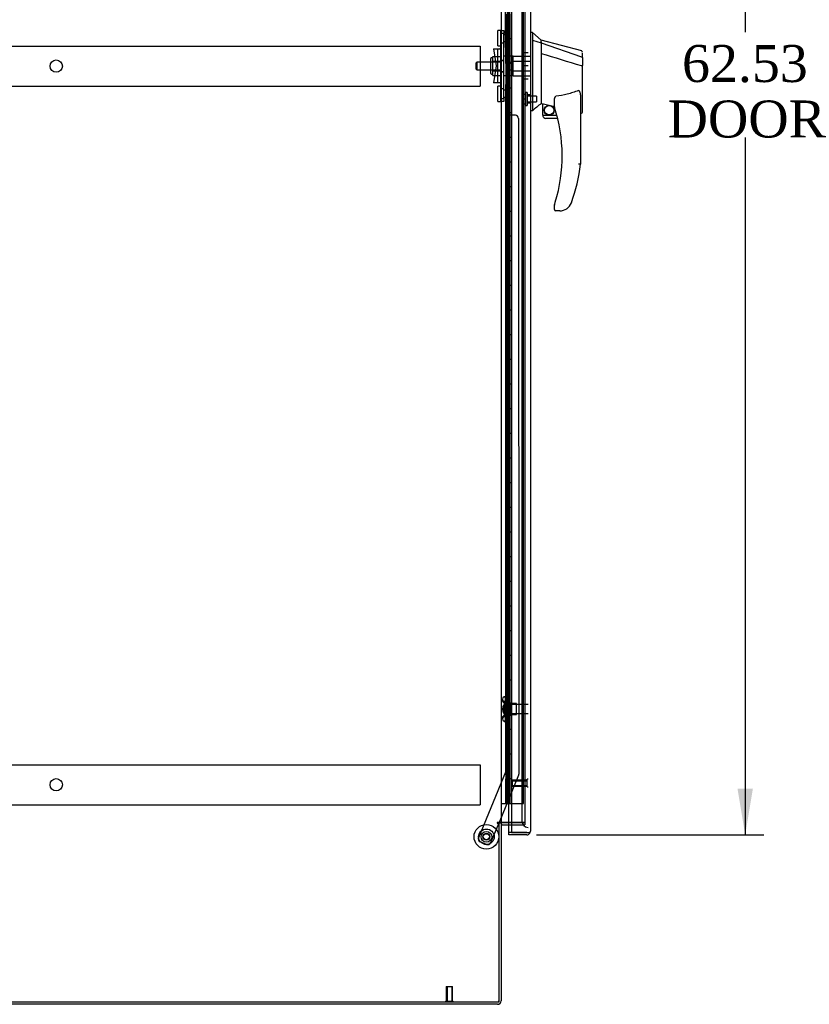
# Model space of a CAD drawing. Header units: inches. Extents: x 1 to 359, y -2 to 239.
# Tile 4 of 18: x 33 to 65, y 82 to 122. Entities that reach past the tile are written whole.
import ezdxf
from ezdxf.enums import TextEntityAlignment as Align
from ezdxf.lldxf.tags import DXFTag

# ---------------------------------------------------------------- set-up
doc = ezdxf.new("R2010")
doc.units = ezdxf.units.IN
doc.header["$MEASUREMENT"] = 0
for name, color, linetype in [('COM53964-5', 7, 'Continuous'), ('COM54746-60', 7, 'Continuous'), ('COM70220', 7, 'Continuous'), ('COM70838', 7, 'Continuous'), ('COM70839-3', 7, 'Continuous'), ('COM71197-3', 7, 'Continuous'), ('COM71198-6', 7, 'Continuous'), ('COM71199-4', 7, 'Continuous'), ('Default', 7, 'Continuous'), ('HAN13068', 7, 'Continuous'), ('HAN13068_NUT', 7, 'Continuous'), ('HAN13068_SCREW', 7, 'Continuous'), ('HAN_NUT', 7, 'Continuous'), ('NTS18147', 7, 'Continuous'), ('ROL87452', 7, 'Continuous'), ('RVT17786', 7, 'Continuous'), ('RVT19000', 7, 'Continuous'), ('SPC87322', 7, 'Continuous'), ('STD26122', 7, 'Continuous'), ('STD26258', 7, 'Continuous'), ('WAF25376', 7, 'Continuous'), ('WAM30038', 7, 'Continuous')]:
    doc.layers.add(name, color=color, linetype=linetype)
doc.styles.add('SEACAD_Times_New_Roman', font='times.ttf')
tags = doc.linetypes.add('HIDDEN2', pattern=[0.1875, 0.125, -0.0625]).pattern_tags.tags
tags[6:7] = [DXFTag(74, 4), DXFTag(75, 0), DXFTag(340, '0'), DXFTag(46, 0.0), DXFTag(50, 0.0), DXFTag(44, 0.0), DXFTag(45, 0.0)]
tags[4:5] = [DXFTag(74, 4), DXFTag(75, 0), DXFTag(340, '0'), DXFTag(46, 0.0), DXFTag(50, 0.0), DXFTag(44, 0.0), DXFTag(45, 0.0)]
doc.dimstyles.new('HAMMOND_(STH_-_300x200)', dxfattribs={"dimtxt": 1.5, "dimasz": 1.875, "dimexe": 0.75, "dimexo": 0.75, "dimgap": 0.375, "dimtad": 0, "dimtih": 1, "dimtoh": 1, "dimzin": 0, "dimdsep": 46, "dimtxsty": 'SEACAD_Times_New_Roman', "dimblk1": '_SE_FILLED', "dimblk2": '_SE_FILLED', "dimsah": 1, "dimcen": 0.75, "dimadec": 0, "dimazin": 0, "dimtfac": 0.8, "dimtofl": 0, "dimtmove": 0, "dimatfit": 3, "dimfxl": 1, "dimtolj": 1, "dimtzin": 0, "dimarcsym": 0})

# ---------------------------------------------------------------- blocks, each defined once
blk = doc.blocks.new('SE4')
at = {"layer": 'COM53964-5', "color": 7, "linetype": 'HIDDEN2'}
for p, q in [((17.61, 121.248), (51.985, 121.248)), ((51.985, 121.248), (51.985, 121.11)), ((51.985, 121.11), (51.985, 119.761)), ((51.985, 119.761), (51.985, 119.623)), ((17.61, 119.623), (51.985, 119.623)), ((17.61, 92.118), (51.985, 92.118)), ((51.985, 92.118), (51.985, 91.98)), ((51.985, 91.98), (51.985, 90.631)), ((51.985, 90.631), (51.985, 90.493)), ((17.61, 90.493), (51.985, 90.493))]:
    blk.add_line(p, q, dxfattribs=at)
for centre in [(34.798, 120.436), (34.798, 91.306)]:
    blk.add_circle(centre, 0.25, dxfattribs=at)
at = {"layer": 'COM54746-60', "color": 7, "linetype": 'HIDDEN2'}
for p, q in [((53.076, 150.543), (53.076, 90.543)), ((53.176, 90.543), (53.176, 150.543)), ((53.73, 90.543), (53.73, 150.543)), ((53.039, 121.543), (53.009, 121.543)), ((53.009, 121.543), (53.009, 120.543)), ((53.039, 120.543), (53.009, 120.543)), ((53.039, 119.543), (53.009, 119.543)), ((53.009, 119.543), (53.009, 118.543)), ((53.039, 118.543), (53.009, 118.543)), ((53.039, 117.543), (53.009, 117.543)), ((53.009, 117.543), (53.009, 116.543)), ((53.039, 116.543), (53.009, 116.543)), ((53.039, 115.543), (53.009, 115.543)), ((53.009, 115.543), (53.009, 114.543)), ((53.039, 114.543), (53.009, 114.543)), ((53.039, 113.543), (53.009, 113.543)), ((53.009, 113.543), (53.009, 112.543)), ((53.039, 112.543), (53.009, 112.543)), ((53.039, 111.543), (53.009, 111.543)), ((53.009, 111.543), (53.009, 110.543)), ((53.039, 110.543), (53.009, 110.543)), ((53.039, 109.543), (53.009, 109.543)), ((53.009, 109.543), (53.009, 108.543)), ((53.039, 108.543), (53.009, 108.543)), ((53.039, 107.543), (53.009, 107.543)), ((53.009, 107.543), (53.009, 106.543)), ((53.039, 106.543), (53.009, 106.543)), ((53.039, 105.543), (53.009, 105.543)), ((53.009, 105.543), (53.009, 104.543)), ((53.039, 104.543), (53.009, 104.543)), ((53.039, 103.543), (53.009, 103.543)), ((53.009, 103.543), (53.009, 102.543)), ((53.039, 102.543), (53.009, 102.543)), ((53.039, 101.543), (53.009, 101.543)), ((53.009, 101.543), (53.009, 100.543)), ((53.039, 100.543), (53.009, 100.543)), ((53.039, 99.543), (53.009, 99.543)), ((53.009, 99.543), (53.009, 98.543)), ((53.039, 98.543), (53.009, 98.543)), ((53.039, 97.543), (53.009, 97.543)), ((53.009, 97.543), (53.009, 96.543)), ((53.039, 96.543), (53.009, 96.543)), ((53.039, 95.543), (53.009, 95.543)), ((53.009, 95.543), (53.009, 94.543)), ((53.039, 94.543), (53.009, 94.543)), ((53.039, 93.543), (53.009, 93.543)), ((53.009, 93.543), (53.009, 92.543)), ((53.039, 92.543), (53.009, 92.543)), ((53.039, 91.543), (53.009, 91.543)), ((53.009, 91.543), (53.009, 90.543)), ((53.245, 90.543), (53.73, 90.543))]:
    blk.add_line(p, q, dxfattribs=at)
at = {"layer": 'COM54746-60', "color": 7, "linetype": 'Continuous'}
for p, q in [((53.039, 121.543), (53.039, 122.543)), ((53.243, 121.543), (53.243, 122.543)), ((53.243, 121.543), (53.039, 121.543)), ((53.243, 121.543), (53.039, 121.543)), ((53.039, 120.543), (53.039, 121.543)), ((53.243, 120.543), (53.243, 121.543)), ((53.243, 120.543), (53.039, 120.543)), ((53.243, 120.543), (53.039, 120.543)), ((53.039, 119.543), (53.039, 120.543)), ((53.243, 119.543), (53.243, 120.543)), ((53.243, 119.543), (53.039, 119.543)), ((53.243, 119.543), (53.039, 119.543)), ((53.039, 118.543), (53.039, 119.543)), ((53.243, 118.543), (53.243, 119.543)), ((53.243, 118.543), (53.039, 118.543)), ((53.243, 118.543), (53.039, 118.543)), ((53.039, 117.543), (53.039, 118.543)), ((53.243, 117.543), (53.243, 118.543)), ((53.243, 117.543), (53.039, 117.543)), ((53.243, 117.543), (53.039, 117.543)), ((53.039, 116.543), (53.039, 117.543)), ((53.243, 116.543), (53.243, 117.543)), ((53.243, 116.543), (53.039, 116.543)), ((53.243, 116.543), (53.039, 116.543)), ((53.039, 115.543), (53.039, 116.543)), ((53.243, 115.543), (53.243, 116.543)), ((53.243, 115.543), (53.039, 115.543)), ((53.243, 115.543), (53.039, 115.543)), ((53.039, 114.543), (53.039, 115.543)), ((53.243, 114.543), (53.243, 115.543)), ((53.243, 114.543), (53.039, 114.543)), ((53.243, 114.543), (53.039, 114.543)), ((53.039, 113.543), (53.039, 114.543)), ((53.243, 113.543), (53.243, 114.543)), ((53.243, 113.543), (53.039, 113.543)), ((53.243, 113.543), (53.039, 113.543)), ((53.039, 112.543), (53.039, 113.543)), ((53.243, 112.543), (53.243, 113.543)), ((53.243, 112.543), (53.039, 112.543)), ((53.243, 112.543), (53.039, 112.543)), ((53.039, 111.543), (53.039, 112.543)), ((53.243, 111.543), (53.243, 112.543)), ((53.243, 111.543), (53.039, 111.543)), ((53.243, 111.543), (53.039, 111.543)), ((53.039, 110.543), (53.039, 111.543)), ((53.243, 110.543), (53.243, 111.543)), ((53.243, 110.543), (53.039, 110.543)), ((53.243, 110.543), (53.039, 110.543)), ((53.039, 109.543), (53.039, 110.543)), ((53.243, 109.543), (53.243, 110.543)), ((53.243, 109.543), (53.039, 109.543)), ((53.243, 109.543), (53.039, 109.543)), ((53.039, 108.543), (53.039, 109.543)), ((53.243, 108.543), (53.243, 109.543)), ((53.243, 108.543), (53.039, 108.543)), ((53.243, 108.543), (53.039, 108.543)), ((53.039, 107.543), (53.039, 108.543)), ((53.243, 107.543), (53.243, 108.543)), ((53.243, 107.543), (53.039, 107.543)), ((53.243, 107.543), (53.039, 107.543)), ((53.039, 106.543), (53.039, 107.543)), ((53.243, 106.543), (53.243, 107.543)), ((53.243, 106.543), (53.039, 106.543)), ((53.243, 106.543), (53.039, 106.543)), ((53.039, 105.543), (53.039, 106.543)), ((53.243, 105.543), (53.243, 106.543)), ((53.243, 105.543), (53.039, 105.543)), ((53.243, 105.543), (53.039, 105.543)), ((53.039, 104.543), (53.039, 105.543)), ((53.243, 104.543), (53.243, 105.543)), ((53.243, 104.543), (53.039, 104.543)), ((53.243, 104.543), (53.039, 104.543)), ((53.039, 103.543), (53.039, 104.543)), ((53.243, 103.543), (53.243, 104.543)), ((53.243, 103.543), (53.039, 103.543)), ((53.243, 103.543), (53.039, 103.543)), ((53.039, 102.543), (53.039, 103.543)), ((53.243, 102.543), (53.243, 103.543)), ((53.243, 102.543), (53.039, 102.543)), ((53.243, 102.543), (53.039, 102.543)), ((53.039, 101.543), (53.039, 102.543)), ((53.243, 101.543), (53.243, 102.543)), ((53.243, 101.543), (53.039, 101.543)), ((53.243, 101.543), (53.039, 101.543)), ((53.039, 100.543), (53.039, 101.543)), ((53.243, 100.543), (53.243, 101.543)), ((53.243, 100.543), (53.039, 100.543)), ((53.243, 100.543), (53.039, 100.543)), ((53.039, 99.543), (53.039, 100.543)), ((53.243, 99.543), (53.243, 100.543)), ((53.243, 99.543), (53.039, 99.543)), ((53.243, 99.543), (53.039, 99.543)), ((53.039, 98.543), (53.039, 99.543)), ((53.243, 98.543), (53.243, 99.543)), ((53.243, 98.543), (53.039, 98.543)), ((53.243, 98.543), (53.039, 98.543)), ((53.039, 97.543), (53.039, 98.543)), ((53.243, 97.543), (53.243, 98.543)), ((53.243, 97.543), (53.039, 97.543)), ((53.243, 97.543), (53.039, 97.543)), ((53.039, 96.543), (53.039, 97.543)), ((53.243, 96.543), (53.243, 97.543)), ((53.243, 96.543), (53.039, 96.543)), ((53.243, 96.543), (53.039, 96.543)), ((53.039, 95.543), (53.039, 96.543)), ((53.243, 95.543), (53.243, 96.543)), ((53.243, 95.543), (53.039, 95.543)), ((53.243, 95.543), (53.039, 95.543)), ((53.039, 94.543), (53.039, 95.543)), ((53.243, 94.543), (53.243, 95.543)), ((53.243, 94.543), (53.039, 94.543)), ((53.243, 94.543), (53.039, 94.543)), ((53.039, 93.543), (53.039, 94.543)), ((53.243, 93.543), (53.243, 94.543)), ((53.243, 93.543), (53.039, 93.543)), ((53.243, 93.543), (53.039, 93.543)), ((53.039, 92.543), (53.039, 93.543)), ((53.243, 92.543), (53.243, 93.543)), ((53.243, 92.543), (53.039, 92.543)), ((53.243, 92.543), (53.039, 92.543)), ((53.039, 91.543), (53.039, 92.543)), ((53.243, 91.543), (53.243, 92.543)), ((53.243, 91.543), (53.039, 91.543)), ((53.039, 90.543), (53.039, 91.543)), ((53.243, 91.543), (53.039, 91.543)), ((53.243, 90.543), (53.243, 91.543)), ((52.828, 90.543), (53.039, 90.543)), ((53.039, 90.543), (53.243, 90.543)), ((53.243, 90.543), (53.245, 90.543))]:
    blk.add_line(p, q, dxfattribs=at)
at = {"layer": 'COM70220', "color": 7, "linetype": 'HIDDEN2'}
for p, q in [((53.67, 151.011), (53.67, 90.076)), ((53.67, 90.076), (53.67, 89.826))]:
    blk.add_line(p, q, dxfattribs=at)
blk.add_arc((53.92, 89.826), 0.25, 180, 270, dxfattribs=at)
at = {"layer": 'COM70838', "color": 7, "linetype": 'HIDDEN2'}
for p, q in [((52.813, 121.881), (52.938, 121.881)), ((52.813, 121.756), (52.813, 121.881)), ((52.813, 119.131), (52.813, 121.756)), ((52.938, 121.881), (52.938, 121.756)), ((52.938, 119.131), (52.938, 121.756)), ((52.526, 121.131), (52.696, 121.131)), ((52.526, 121.131), (52.626, 120.443)), ((52.696, 119.756), (52.696, 121.131)), ((52.696, 121.131), (52.799, 121.131)), ((52.626, 120.443), (52.526, 119.756)), ((52.696, 119.756), (52.526, 119.756)), ((52.81, 119.756), (52.696, 119.756)), ((52.813, 119.006), (52.813, 119.131)), ((52.938, 119.006), (52.813, 119.006)), ((52.938, 119.131), (52.938, 119.006))]:
    blk.add_line(p, q, dxfattribs=at)
for centre, start, end in [((52.696, 121.186), 331.9602, 0), ((52.696, 119.728), 0, 13.5446)]:
    blk.add_arc(centre, 0.117, start, end, dxfattribs=at)
at = {"layer": 'COM70839-3', "color": 7, "linetype": 'HIDDEN2'}
for p, q in [((53, 121.194), (53.013, 149.071)), ((53.07, 121.306), (53.07, 122.319)), ((53, 119.693), (53.013, 91.815)), ((53.07, 118.568), (53.07, 119.58)), ((53.406, 118.443), (53.195, 118.443)), ((53.531, 118.318), (53.544, 91.735)), ((53.013, 91.815), (51.914, 89.159)), ((53.535, 91.687), (52.745, 89.779)), ((52.733, 89.749), (52.404, 88.956)), ((52.241, 88.888), (51.981, 88.995))]:
    blk.add_line(p, q, dxfattribs=at)
at = {"layer": 'COM70839-3', "color": 7, "linetype": 'Continuous'}
blk.add_line((52.745, 89.779), (52.733, 89.749), dxfattribs=at)
at = {"layer": 'COM70839-3', "color": 7, "linetype": 'HIDDEN2'}
blk.add_circle((52.233, 89.195), 0.129, dxfattribs=at)
for centre, start, end in [((52.945, 121.306), 296.0764, 359.9725), ((52.945, 119.58), 0.0275, 63.9236), ((53.195, 118.568), 180.0275, 270.0275), ((53.406, 118.318), 0.0275, 90.0275), ((53.419, 91.734), 337.5155, 0.0275), ((52.029, 89.111), 157.5155, 247.5155), ((52.289, 89.003), 247.5155, 337.5155)]:
    blk.add_arc(centre, 0.125, start, end, dxfattribs=at)
at = {"layer": 'COM71197-3', "color": 7, "linetype": 'Continuous'}
for p, q in [((52.828, 151.089), (52.828, 89.779)), ((52.828, 89.779), (52.685, 89.779)), ((52.685, 89.749), (52.733, 89.749)), ((52.733, 89.749), (52.733, 82.499)), ((52.828, 89.779), (52.876, 89.779)), ((53.245, 89.779), (52.876, 89.779)), ((16.863, 82.499), (52.733, 82.499))]:
    blk.add_line(p, q, dxfattribs=at)
at = {"layer": 'COM71197-3', "color": 7, "linetype": 'HIDDEN2'}
for p, q in [((53.795, 151.089), (53.795, 89.779)), ((53.795, 89.779), (53.245, 89.779))]:
    blk.add_line(p, q, dxfattribs=at)
at = {"layer": 'COM71197-3', "color": 7, "linetype": 'Continuous'}
blk.add_arc((52.685, 89.764), 0.015, 90, 270, dxfattribs=at)
at = {"layer": 'COM71198-6', "color": 7, "linetype": 'Continuous'}
for p, q in [((52.828, 89.749), (52.733, 89.749)), ((52.828, 89.749), (52.828, 82.547)), ((52.876, 89.779), (53.245, 89.779)), ((52.876, 89.684), (53.245, 89.684)), ((52.685, 82.404), (16.911, 82.404))]:
    blk.add_line(p, q, dxfattribs=at)
at = {"layer": 'COM71198-6', "color": 7, "linetype": 'HIDDEN2'}
for p, q in [((53.245, 89.779), (53.795, 89.779)), ((53.245, 89.684), (53.795, 89.684)), ((53.795, 89.779), (53.795, 89.684))]:
    blk.add_line(p, q, dxfattribs=at)
at = {"layer": 'COM71198-6', "color": 7, "linetype": 'Continuous'}
for centre, radius, start, end in [((52.876, 89.636), 0.143, 90, 127.7949), ((52.876, 89.636), 0.048, 90, 180), ((52.685, 82.547), 0.143, 270, 0)]:
    blk.add_arc(centre, radius, start, end, dxfattribs=at)
at = {"layer": 'COM71198-6', "color": 7, "linetype": 'HIDDEN2'}
blk.add_arc((52.685, 82.547), 0.048, 270, 0, dxfattribs=at)
at = {"layer": 'COM71199-4', "color": 7, "linetype": 'Continuous'}
for p, q in [((53.245, 151.714), (53.245, 89.372)), ((54.015, 151.666), (54.015, 89.42)), ((53.14, 89.372), (53.14, 89.684)), ((54.015, 89.42), (54.015, 89.42)), ((54.015, 89.42), (54.015, 89.42)), ((54.015, 89.42), (54.015, 89.42)), ((53.14, 89.277), (53.14, 89.372)), ((53.872, 89.372), (53.14, 89.372)), ((53.245, 89.372), (53.14, 89.372)), ((53.872, 89.277), (53.14, 89.277)), ((53.245, 89.372), (53.872, 89.372)), ((53.872, 89.372), (53.872, 89.372)), ((53.872, 89.372), (53.934, 89.372)), ((53.872, 89.372), (53.985, 89.372)), ((53.934, 89.372), (53.985, 89.333))]:
    blk.add_line(p, q, dxfattribs=at)
at = {"layer": 'COM71199-4', "color": 7, "linetype": 'HIDDEN2'}
blk.add_line((53.14, 89.684), (53.14, 151.184), dxfattribs=at)
at = {"layer": 'COM71199-4', "color": 7, "linetype": 'Continuous'}
for start, end in [(322.4964, 359.8439), (359.9238, 0), (270, 322.4964)]:
    blk.add_arc((53.872, 89.42), 0.143, start, end, dxfattribs=at)
blk.add_open_spline([(53.985, 89.372), (53.995, 89.38), (54.002, 89.388), (54.01, 89.4), (54.012, 89.404), (54.014, 89.412), (54.015, 89.416), (54.015, 89.42)], degree=3, knots=[0, 0, 0, 0, 0.5, 0.5, 0.75, 0.75, 1, 1, 1, 1], dxfattribs=at)
at = {"layer": 'HAN13068', "color": 7, "linetype": 'Continuous'}
for p, q in [((54.098, 121.793), (54.015, 121.793)), ((54.095, 121.793), (54.095, 121.632)), ((54.45, 121.493), (54.095, 121.793)), ((54.095, 121.632), (54.095, 121.545)), ((54.095, 121.545), (54.095, 121.486)), ((54.095, 121.486), (54.45, 121.381)), ((54.095, 121.486), (54.095, 119.055)), ((54.45, 121.421), (54.45, 121.493)), ((56.098, 121.052), (54.45, 121.493)), ((54.45, 121.421), (54.45, 121.395)), ((54.45, 121.395), (54.45, 121.381)), ((54.45, 121.381), (54.45, 120.95)), ((54.45, 121.381), (56.088, 120.809)), ((54.45, 120.95), (54.45, 119.452)), ((56.13, 120.775), (56.13, 120.973)), ((56.13, 120.775), (56.13, 120.462)), ((56.074, 120.46), (56.076, 120.46)), ((56.13, 118.593), (56.13, 120.462)), ((54.45, 119.452), (54.45, 119.182)), ((54.095, 119.055), (54.095, 118.77)), ((54.45, 119.182), (54.45, 118.97)), ((54.45, 118.97), (54.45, 118.943)), ((54.99, 118.787), (54.99, 119.061)), ((56.05, 119.132), (56.05, 116.46)), ((54.095, 118.623), (54.015, 118.623)), ((54.095, 118.77), (54.095, 118.623)), ((54.45, 118.943), (54.45, 118.925)), ((54.45, 118.925), (54.45, 118.923)), ((54.45, 118.923), (54.515, 118.907)), ((54.515, 118.443), (54.515, 118.909)), ((54.515, 118.443), (55.088, 118.443)), ((55.12, 118.318), (54.64, 118.318)), ((56.05, 118.537), (56.056, 118.535)), ((54.99, 114.628), (54.99, 114.806)), ((55.205, 114.568), (55.05, 114.568)), ((55.488, 114.656), (55.487, 114.658))]:
    blk.add_line(p, q, dxfattribs=at)
at = {"layer": 'HAN13068', "color": 7, "linetype": 'HIDDEN2'}
for p, q in [((51.853, 120.603), (51.823, 120.573)), ((51.823, 120.313), (51.823, 120.573)), ((51.853, 120.283), (51.853, 120.603)), ((52.813, 120.603), (51.853, 120.603)), ((53.188, 120.603), (53.313, 120.603)), ((53.188, 120.443), (53.188, 120.603)), ((53.313, 120.643), (53.313, 120.839)), ((53.313, 120.839), (54.015, 120.839)), ((53.313, 120.244), (53.313, 120.643)), ((53.313, 120.643), (54.015, 120.643)), ((51.823, 120.313), (51.853, 120.283)), ((51.853, 120.283), (52.813, 120.283)), ((53.188, 120.283), (53.188, 120.443)), ((53.188, 120.283), (53.313, 120.283)), ((53.313, 120.048), (53.313, 120.244)), ((53.313, 120.244), (54.015, 120.244)), ((53.313, 120.048), (54.015, 120.048)), ((54.015, 119.268), (53.89, 119.268)), ((53.89, 118.943), (54.015, 118.943))]:
    blk.add_line(p, q, dxfattribs=at)
at = {"layer": 'HAN13068', "color": 7, "linetype": 'Continuous'}
for radius in [0.202, 0.188]:
    blk.add_circle((54.776, 118.647), radius, dxfattribs=at)
for centre, radius, start, end in [((56.07, 120.997), 0.06, 359.9815, 73.9026), ((90.861, 75.477), 56.686, 129.9653, 130.4351), ((55.05, 118.787), 0.06, 180, 197.895), ((48.886, 116.797), 6.417, 342.9898, 17.895), ((56.07, 118.593), 0.06, 256.3874, 0), ((54.64, 118.443), 0.125, 180, 193.8865), ((54.64, 118.443), 0.125, 193.8865, 229.4642), ((54.64, 118.443), 0.125, 229.4642, 270), ((48.71, 117.396), 7.4, 340.2854, 352.739), ((55.05, 114.806), 0.06, 162.105, 180), ((55.05, 114.628), 0.06, 180, 270), ((55.205, 115.068), 0.5, 270, 304.5623), ((55.205, 115.068), 0.5, 304.5623, 340.2854)]:
    blk.add_arc(centre, radius, start, end, dxfattribs=at)
for points in [[(54.45, 120.95), (54.991, 120.786), (55.533, 120.623), (56.074, 120.46)], [(54.545, 118.906), (54.693, 118.874), (54.842, 118.841), (54.99, 118.808)]]:
    blk.add_open_spline(points, degree=3, dxfattribs=at)
for points, knots in [([(56.088, 120.809), (56.1, 120.807), (56.111, 120.802), (56.126, 120.79), (56.13, 120.782), (56.13, 120.775)], [0, 0, 0, 0, 0.5, 0.5, 1, 1, 1, 1]), ([(56.076, 120.459), (56.083, 120.46), (56.091, 120.46), (56.104, 120.46), (56.11, 120.46), (56.117, 120.46), (56.119, 120.461), (56.123, 120.461), (56.125, 120.461), (56.127, 120.461), (56.128, 120.461), (56.129, 120.462), (56.13, 120.462), (56.13, 120.462)], [0, 0, 0, 0, 0.25, 0.25, 0.5, 0.5, 0.625, 0.625, 0.75, 0.75, 0.875, 0.875, 1, 1, 1, 1]), ([(55.96, 119.444), (55.887, 119.415), (55.813, 119.388), (55.664, 119.341), (55.588, 119.319), (55.359, 119.262), (55.205, 119.234), (55.05, 119.212)], [0, 0, 0, 0, 0.25, 0.25, 0.5, 0.5, 1, 1, 1, 1]), ([(55.96, 119.444), (55.962, 119.445), (55.963, 119.445), (55.967, 119.446), (55.969, 119.446), (55.975, 119.445), (55.978, 119.444), (55.984, 119.44), (55.987, 119.437), (55.992, 119.432), (55.995, 119.429), (56.001, 119.42), (56.004, 119.413), (56.01, 119.4), (56.013, 119.394), (56.02, 119.373), (56.024, 119.359), (56.031, 119.331), (56.034, 119.317), (56.041, 119.275), (56.044, 119.246), (56.049, 119.189), (56.05, 119.161), (56.05, 119.132)], [0, 0, 0, 0, 0.015625, 0.015625, 0.03125, 0.03125, 0.0625, 0.0625, 0.09375, 0.09375, 0.125, 0.125, 0.1875, 0.1875, 0.25, 0.25, 0.375, 0.375, 0.5, 0.5, 0.75, 0.75, 1, 1, 1, 1]), ([(54.99, 119.061), (54.99, 119.067), (54.99, 119.074), (54.991, 119.088), (54.992, 119.095), (54.995, 119.116), (54.997, 119.129), (55.005, 119.157), (55.01, 119.17), (55.021, 119.189), (55.025, 119.195), (55.033, 119.203), (55.036, 119.206), (55.042, 119.21), (55.046, 119.211), (55.05, 119.212)], [0, 0, 0, 0, 0.125, 0.125, 0.25, 0.25, 0.5, 0.5, 0.75, 0.75, 0.875, 0.875, 0.9375, 0.9375, 1, 1, 1, 1]), ([(54.515, 118.909), (54.515, 118.91), (54.516, 118.91), (54.519, 118.91), (54.521, 118.91), (54.529, 118.909), (54.537, 118.908), (54.545, 118.906)], [0, 0, 0, 0, 0.25, 0.25, 0.5, 0.5, 1, 1, 1, 1]), ([(56.05, 116.46), (56.05, 116.46), (56.049, 116.46), (56.047, 116.461), (56.045, 116.461), (56.041, 116.461), (56.038, 116.461), (56.031, 116.461), (56.028, 116.462), (56.015, 116.463), (56.005, 116.463), (55.989, 116.464), (55.983, 116.465), (55.972, 116.465), (55.966, 116.466), (55.96, 116.466)], [0, 0, 0, 0, 0.125, 0.125, 0.25, 0.25, 0.375, 0.375, 0.5, 0.5, 0.75, 0.75, 0.875, 0.875, 1, 1, 1, 1]), ([(54.993, 114.825), (54.993, 114.825), (54.993, 114.826), (54.994, 114.828), (54.994, 114.83), (54.996, 114.835), (54.997, 114.839), (55.001, 114.851), (55.004, 114.859), (55.012, 114.885), (55.017, 114.902), (55.022, 114.919)], [0, 0, 0, 0, 0.0625, 0.0625, 0.125, 0.125, 0.25, 0.25, 0.5, 0.5, 1, 1, 1, 1])]:
    blk.add_open_spline(points, degree=3, knots=knots, dxfattribs=at)
at = {"layer": 'HAN13068_NUT', "color": 7, "linetype": 'HIDDEN2'}
for p, q in [((52.408, 120.141), (52.408, 120.746)), ((52.488, 120.776), (52.438, 120.776)), ((52.488, 120.827), (52.813, 120.827)), ((52.488, 120.731), (52.488, 120.827)), ((52.488, 120.635), (52.488, 120.731)), ((52.488, 120.635), (52.813, 120.635)), ((52.488, 120.443), (52.488, 120.635)), ((52.488, 120.251), (52.488, 120.443)), ((52.488, 120.251), (52.813, 120.251)), ((52.488, 120.155), (52.488, 120.251)), ((52.488, 120.059), (52.488, 120.155)), ((52.438, 120.111), (52.488, 120.111)), ((52.488, 120.059), (52.813, 120.059))]:
    blk.add_line(p, q, dxfattribs=at)
for centre, start, end in [((52.438, 120.746), 90, 180), ((52.438, 120.141), 180, 270)]:
    blk.add_arc(centre, 0.03, start, end, dxfattribs=at)
at = {"layer": 'HAN13068_SCREW', "color": 7, "linetype": 'HIDDEN2'}
for p, q in [((53.82, 119.368), (53.82, 118.843)), ((53.89, 119.368), (53.82, 119.368)), ((53.89, 119.368), (53.89, 118.843)), ((53.683, 119.298), (53.82, 119.298)), ((53.683, 119.298), (53.683, 119.105)), ((53.683, 119.105), (53.82, 119.105)), ((53.683, 119.105), (53.683, 118.913)), ((54.265, 119.221), (53.89, 119.221)), ((53.89, 118.989), (54.265, 118.989)), ((54.265, 119.221), (54.265, 118.989)), ((53.683, 118.913), (53.82, 118.913)), ((53.82, 118.843), (53.89, 118.843))]:
    blk.add_line(p, q, dxfattribs=at)
at = {"layer": 'HAN_NUT', "color": 7, "linetype": 'HIDDEN2'}
for p, q in [((53.705, 120.973), (53.705, 120.443)), ((53.92, 120.973), (53.705, 120.973)), ((53.705, 120.443), (53.705, 119.913)), ((53.92, 120.443), (53.705, 120.443)), ((53.92, 119.913), (53.705, 119.913))]:
    blk.add_line(p, q, dxfattribs=at)
at = {"layer": 'NTS18147', "color": 7, "linetype": 'HIDDEN2'}
for p, q in [((52.887, 94.773), (52.887, 94.718)), ((52.949, 94.867), (52.949, 94.872)), ((53.012, 94.872), (52.949, 94.872)), ((52.949, 94.867), (53.012, 94.867)), ((52.949, 94.679), (52.949, 94.561)), ((53.012, 94.679), (52.949, 94.679)), ((53.012, 94.867), (53.012, 94.872)), ((53.012, 94.679), (53.012, 94.867)), ((53.012, 94.561), (53.012, 94.679)), ((52.949, 94.561), (53.012, 94.561)), ((53.449, 94.592), (53.012, 94.592)), ((53.012, 94.183), (53.012, 94.561)), ((53.449, 94.152), (53.449, 94.592)), ((52.887, 94.026), (52.887, 93.971)), ((52.949, 94.183), (52.949, 94.065)), ((53.012, 94.183), (52.949, 94.183)), ((52.949, 94.065), (53.012, 94.065)), ((52.949, 93.877), (52.949, 93.872)), ((53.012, 93.877), (52.949, 93.877)), ((52.949, 93.872), (53.012, 93.872)), ((53.012, 94.065), (53.012, 94.183)), ((53.012, 94.152), (53.449, 94.152)), ((53.012, 93.877), (53.012, 94.065)), ((53.012, 93.877), (53.012, 93.872))]:
    blk.add_line(p, q, dxfattribs=at)
blk.add_arc((53.205, 94.372), 0.318, 143.6338, 216.3662, dxfattribs=at)
for centre, start_param, end_param in [((53.205, 94.773), 2.506883, 3.776302), ((53.205, 94.718), 3.141593, 3.776302), ((53.205, 93.971), 2.506883, 3.776302), ((53.205, 94.026), 2.506883, 3.141593)]:
    blk.add_ellipse(centre, major_axis=(0.318, 0), ratio=0.5, start_param=start_param, end_param=end_param, dxfattribs=at)
at = {"layer": 'ROL87452', "color": 7, "linetype": 'HIDDEN2'}
blk.add_circle((52.233, 89.195), 0.5, dxfattribs=at)
at = {"layer": 'RVT17786', "color": 7, "linetype": 'HIDDEN2'}
for radius in [0.217, 0.125]:
    blk.add_circle((52.233, 89.195), radius, dxfattribs=at)
at = {"layer": 'RVT19000', "color": 7, "linetype": 'HIDDEN2'}
for p, q in [((52.7, 121.256), (52.7, 121.881)), ((52.813, 121.881), (52.7, 121.881)), ((52.813, 121.881), (52.813, 121.881)), ((52.938, 121.764), (52.813, 121.764)), ((52.813, 121.374), (52.938, 121.374)), ((53.15, 121.709), (52.938, 121.709)), ((52.938, 121.428), (53.15, 121.428)), ((53.15, 121.428), (53.15, 121.709)), ((52.7, 121.256), (52.813, 121.256)), ((52.7, 119.005), (52.7, 119.63)), ((52.813, 119.63), (52.7, 119.63)), ((52.938, 119.513), (52.813, 119.513)), ((53.15, 119.458), (52.938, 119.458)), ((53.15, 119.177), (53.15, 119.458)), ((52.7, 119.005), (52.813, 119.005)), ((52.813, 119.123), (52.938, 119.123)), ((52.813, 119.005), (52.813, 119.006)), ((52.938, 119.177), (53.15, 119.177))]:
    blk.add_line(p, q, dxfattribs=at)
at = {"layer": 'SPC87322', "color": 7, "linetype": 'HIDDEN2'}
for p, q in [((52.813, 120.681), (52.938, 120.681)), ((52.813, 120.671), (52.938, 120.671)), ((53.313, 120.836), (52.938, 120.836)), ((52.813, 120.216), (52.938, 120.216)), ((52.813, 120.206), (52.938, 120.206)), ((52.938, 120.051), (53.313, 120.051))]:
    blk.add_line(p, q, dxfattribs=at)
at = {"layer": 'STD26122', "color": 7, "linetype": 'HIDDEN2'}
for p, q in [((52.955, 94.557), (52.92, 94.522)), ((52.92, 94.222), (52.92, 94.522)), ((52.92, 94.222), (52.955, 94.187)), ((52.955, 94.557), (52.955, 94.187)), ((53.92, 94.557), (52.955, 94.557)), ((52.955, 94.187), (53.92, 94.187))]:
    blk.add_line(p, q, dxfattribs=at)
at = {"layer": 'STD26258', "color": 7, "linetype": 'HIDDEN2'}
for p, q in [((53.295, 91.247), (53.295, 91.497)), ((53.889, 91.497), (53.295, 91.497)), ((53.295, 91.466), (53.889, 91.466)), ((53.889, 91.216), (53.889, 91.528)), ((53.92, 91.528), (53.889, 91.528)), ((53.295, 91.278), (53.889, 91.278)), ((53.295, 91.247), (53.889, 91.247)), ((53.889, 91.216), (53.92, 91.216)), ((50.608, 83.124), (50.858, 83.124)), ((50.608, 83.124), (50.608, 82.53)), ((50.638, 83.124), (50.638, 82.53)), ((50.827, 83.124), (50.827, 82.53)), ((50.858, 82.53), (50.858, 83.124)), ((50.577, 82.53), (50.889, 82.53)), ((50.577, 82.53), (50.577, 82.499)), ((50.889, 82.499), (50.889, 82.53))]:
    blk.add_line(p, q, dxfattribs=at)
at = {"layer": 'WAF25376', "color": 7, "linetype": 'HIDDEN2'}
for radius in [0.315, 0.14]:
    blk.add_circle((52.233, 89.195), radius, dxfattribs=at)
at = {"layer": 'WAM30038', "color": 7, "linetype": 'HIDDEN2'}
for p, q in [((53.137, 94.747), (53.137, 93.997)), ((53.161, 94.747), (53.137, 94.747)), ((53.161, 94.747), (53.161, 93.997)), ((53.225, 94.6), (53.225, 94.546)), ((53.225, 94.546), (53.18, 94.574)), ((53.18, 94.549), (53.225, 94.521)), ((53.225, 94.39), (53.18, 94.39)), ((53.18, 94.355), (53.225, 94.355)), ((53.225, 94.223), (53.18, 94.195)), ((53.18, 94.17), (53.225, 94.198)), ((53.209, 94.211), (53.181, 94.193)), ((53.193, 94.543), (53.209, 94.533)), ((53.209, 94.533), (53.225, 94.546)), ((53.225, 94.198), (53.209, 94.211)), ((53.225, 94.521), (53.225, 94.39)), ((53.225, 94.355), (53.225, 94.223)), ((53.225, 94.198), (53.225, 94.144)), ((53.137, 93.997), (53.161, 93.997))]:
    blk.add_line(p, q, dxfattribs=at)
for centre, radius, start, end in [((53.748, 95.278), 0.854, 226.5547, 228.2901), ((53.179, 94.371), 0.0182, 87.1609, 177.9942), ((53.179, 94.373), 0.0181, 181.7718, 273.073), ((53.745, 93.469), 0.85, 131.7058, 133.4493)]:
    blk.add_arc(centre, radius, start, end, dxfattribs=at)
for points, knots in [([(53.18, 94.64), (53.182, 94.638), (53.184, 94.637), (53.186, 94.635), (53.199, 94.623), (53.212, 94.612), (53.225, 94.6)], [0, 0, 0, 0, 0.141448, 0.141448, 0.141448, 1, 1, 1, 1]), ([(53.161, 94.574), (53.161, 94.572), (53.162, 94.57), (53.164, 94.565), (53.166, 94.562), (53.171, 94.556), (53.176, 94.552), (53.18, 94.549)], [0, 0, 0, 0, 0.25, 0.25, 0.5, 0.5, 1, 1, 1, 1]), ([(53.18, 94.574), (53.178, 94.576), (53.176, 94.577), (53.171, 94.578), (53.169, 94.579), (53.167, 94.579), (53.167, 94.579), (53.166, 94.579)], [0, 0, 0, 0, 0.25, 0.25, 0.5, 0.5, 0.5626015, 0.5626015, 0.5626015, 0.5626015]), ([(53.18, 94.195), (53.178, 94.193), (53.176, 94.192), (53.171, 94.188), (53.169, 94.186), (53.166, 94.182), (53.164, 94.18), (53.162, 94.175), (53.161, 94.172), (53.161, 94.17)], [0, 0, 0, 0, 0.25, 0.25, 0.5, 0.5, 0.75, 0.75, 1, 1, 1, 1]), ([(53.166, 94.165), (53.167, 94.165), (53.167, 94.165), (53.171, 94.165), (53.176, 94.167), (53.18, 94.17)], [0.4389304, 0.4389304, 0.4389304, 0.4389304, 0.5, 0.5, 1, 1, 1, 1]), ([(53.225, 94.144), (53.212, 94.132), (53.199, 94.121), (53.186, 94.109), (53.184, 94.108), (53.182, 94.106), (53.18, 94.104)], [0, 0, 0, 0, 0.858552, 0.858552, 0.858552, 1, 1, 1, 1])]:
    blk.add_open_spline(points, degree=3, knots=knots, dxfattribs=at)
blk = doc.blocks.new('DMBLK4418')
at = {"layer": 'Default', "linetype": 'Continuous'}
for points in [[(63.032, 149.934), (62.72, 151.809), (62.407, 149.934)], [(63.032, 91.152), (62.407, 91.152), (62.72, 89.277)]]:
    blk.add_hatch(color=7, dxfattribs=at).paths.add_polyline_path(points)
at = {"layer": 'Default', "color": 7, "linetype": 'Continuous'}
for p, q in [((54.622, 151.809), (63.47, 151.809)), ((62.72, 151.809), (62.72, 121.818)), ((62.72, 117.543), (62.72, 89.277)), ((54.256, 89.277), (63.47, 89.277))]:
    blk.add_line(p, q, dxfattribs=at)
at = {"layer": 'Default', "color": 7, "linetype": 'Continuous', "style": 'SEACAD_Times_New_Roman'}
for s, p in [('62.53', (60.16, 121.293)), ('DOOR', (59.574, 119.043))]:
    blk.add_text(s, height=1.5, dxfattribs=at).set_placement(p, align=Align.TOP_LEFT)
blk = doc.blocks.new('_SE_FILLED')
at = {"color": 0}
blk.add_line((0, 0), (-1, 0), dxfattribs=at)
blk.add_solid([(0, 0), (-1, -0.1665), (-1, 0.1665), (0, 0)], dxfattribs=at)

msp = doc.modelspace()

# ---------------------------------------------------------------- block references
at = {"layer": 'Default'}
msp.add_blockref('SE4', (0, 0), dxfattribs=at)

# ---------------------------------------------------------------- dimensions: what is measured, and where the dimension line sits
at = {"layer": 'Default', "color": 7, "linetype": 'Continuous'}
dim = msp.add_linear_dim(base=(62.72, 89.277), p1=(53.872, 151.809), p2=(53.506, 89.277), angle=90, text='\\A1;<>\\PDOOR', dimstyle='HAMMOND_(STH_-_300x200)', dxfattribs=at)
dim.commit()
dim.dimension.update_dxf_attribs({"geometry": 'DMBLK4418', "text_midpoint": (62.72, 120.543), "dimtype": 160})

doc.saveas('drawing.dxf')
